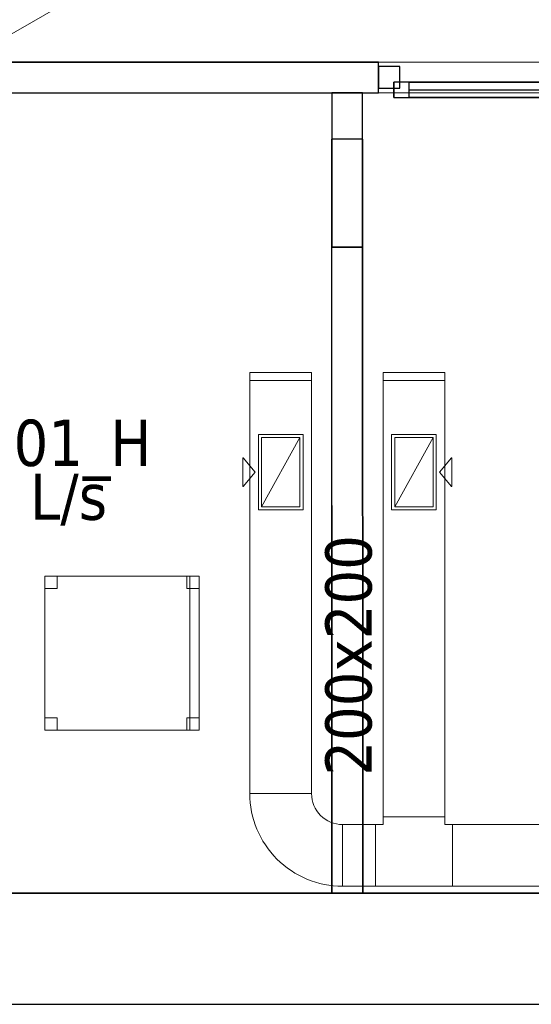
# Model space of a CAD drawing. Header units: metres. Extents: x 391.1 to 430.4, y 12.7 to 28.4.
# Tile 149 of 169: x 413.5 to 415.1, y 12.8 to 16. Entities that reach past the tile are written whole.
import ezdxf

# ---------------------------------------------------------------- set-up
doc = ezdxf.new("R2010")
doc.units = ezdxf.units.M
doc.layers.add('01_CARPINTERIA', color=5, linetype='Continuous', lineweight=25, true_color=0x0000ff)
doc.layers.add('01_SUELOS', color=7, linetype='Continuous', lineweight=25, true_color=0x007f00)
for name, color, linetype, lineweight in [('02_MOBILIARIO', 7, 'Continuous', 18), ('A-DETL-____-MBND', 7, 'Continuous', 18), ('A-GENM-____-OTLN', 7, 'Continuous', 18), ('A-WALL-____-MCUT', 7, 'Continuous', 25), ('A-WALL-____-OTLN', 7, 'Continuous', 25), ('M-HVAC-CDFF-IDEN', 7, 'Continuous', 30), ('M-HVAC-CDFF-OTLN', 7, 'Continuous', 18), ('M-HVAC-DUCT-IDEN', 7, 'Continuous', 30), ('M-HVAC-DUCT-OTLN', 7, 'Continuous', 18)]:
    doc.layers.add(name, color=color, linetype=linetype, lineweight=lineweight)
doc.styles.add('Tahoma_2', font='tahoma.ttf', dxfattribs={"height": 0.15})

# ---------------------------------------------------------------- blocks, each defined once
blk = doc.blocks.new('Forma directa - LONDR55-XX_ZZ-ARQ-CAA-M3D-Londres55-155354-02_CLI_AIRE_P0')
at = {"layer": '01_CARPINTERIA', "color": 161, "true_color": 0xaaaaff}
for p, q in [((0.0663, 0.1587), (0.065, 0.16)), ((0.065, 0.16), (0.065, 0.11)), ((0.065, 0.16), (0.0663, 0.1587)), ((0.19, 0.16), (0.065, 0.16)), ((0.19, 0.1587), (0.19, 0.16)), ((0.19, 0.16), (0.19, 0.1587)), ((0.07, 0.155), (0.0663, 0.1587)), ((0.0663, 0.1587), (0.0663, 0.11)), ((0.0663, 0.1587), (0.0663, 0.11)), ((0.0663, 0.1587), (0.07, 0.155)), ((0.19, 0.1587), (0.0663, 0.1587)), ((0.19, 0.1587), (0.0663, 0.1587)), ((0.075, 0.15), (0.07, 0.155)), ((0.07, 0.155), (0.07, 0.11)), ((0.07, 0.155), (0.07, 0.11)), ((0.07, 0.155), (0.075, 0.15)), ((0.19, 0.155), (0.07, 0.155)), ((0.19, 0.155), (0.07, 0.155)), ((0.075, 0.11), (0.075, 0.15)), ((0.075, 0.15), (0.075, 0.11)), ((0.075, 0.15), (0.08, 0.145)), ((0.08, 0.145), (0.075, 0.15)), ((0.075, 0.15), (0.19, 0.15)), ((0.19, 0.15), (0.075, 0.15)), ((0.08, 0.145), (0.08, 0.11)), ((0.08, 0.145), (0.0837, 0.1413)), ((0.0837, 0.1413), (0.08, 0.145)), ((0.08, 0.145), (0.08, 0.11)), ((0.19, 0.145), (0.08, 0.145)), ((0.19, 0.145), (0.08, 0.145)), ((0.0837, 0.1413), (0.0837, 0.11)), ((0.0837, 0.1413), (0.085, 0.14)), ((0.085, 0.14), (0.0837, 0.1413)), ((0.0837, 0.1413), (0.0837, 0.11)), ((0.19, 0.1413), (0.0837, 0.1413)), ((0.19, 0.1413), (0.0837, 0.1413)), ((0.085, 0.14), (0.085, 0.11)), ((0.19, 0.14), (0.085, 0.14)), ((0.19, 0.155), (0.19, 0.1587)), ((0.19, 0.1587), (0.19, 0.155)), ((0.19, 0.155), (0.19, 0.15)), ((0.19, 0.15), (0.19, 0.155)), ((0.19, 0.15), (0.19, 0.145)), ((0.19, 0.145), (0.19, 0.15)), ((0.19, 0.145), (0.19, 0.1413)), ((0.19, 0.1413), (0.19, 0.145)), ((0.19, 0.1413), (0.19, 0.14)), ((0.19, 0.14), (0.19, 0.1413)), ((0.1, 0.11), (0.05, 0.11)), ((0.05, 0.11), (0.1, 0.11)), ((0.05, 0.11), (0.05, 0.1)), ((0.05, 0.1), (0.05, 0.11)), ((0.1, 0.1), (0.05, 0.1)), ((0.05, 0.1), (0.1, 0.1)), ((0.1, 0.1), (0.05, 0.1)), ((0.05, 0.1), (0.05, 0.05)), ((0.1, 0.1), (0.05, 0.1)), ((0.05, 0.1), (0.05, 0.05)), ((0.0663, 0.11), (0.065, 0.11)), ((0.065, 0.11), (0.0663, 0.11)), ((0.07, 0.11), (0.0663, 0.11)), ((0.0663, 0.11), (0.07, 0.11)), ((0.075, 0.11), (0.07, 0.11)), ((0.07, 0.11), (0.075, 0.11)), ((0.08, 0.11), (0.075, 0.11)), ((0.075, 0.11), (0.08, 0.11)), ((0.08, 0.11), (0.0837, 0.11)), ((0.0837, 0.11), (0.08, 0.11)), ((0.0837, 0.11), (0.085, 0.11)), ((0.085, 0.11), (0.0837, 0.11)), ((0.1, 0.11), (0.1, 0.1)), ((0.1, 0.11), (0.1, 0.1)), ((0.1, 0.05), (0.1, 0.1)), ((0.1, 0.1), (0.1, 0.05)), ((0.1, 0.1), (0.84, 0.1)), ((0.84, 0.1), (0.1, 0.1)), ((0.1, 0.1), (0.1, 0.05)), ((0.1, 0.05), (0.1, 0.1)), ((0.84, 0.1), (0.84, 0.05)), ((0.84, 0.1), (0.84, 0.05)), ((0.89, 0.1), (0.84, 0.1)), ((0.84, 0.1), (0.84, 0.05)), ((0.89, 0.1), (0.84, 0.1)), ((0.84, 0.1), (0.84, 0.05)), ((0.89, 0.05), (0.89, 0.1)), ((0.89, 0.1), (0.89, 0.05)), ((0.07, 0.07), (0, 0.07)), ((0, 0.07), (0, 0)), ((0.07, 0.07), (0, 0.07)), ((0, 0.07), (0, 0)), ((0.07, 0), (0.07, 0.07)), ((0.07, 0.07), (0.07, 0)), ((0.84, 0.075), (0.1, 0.075)), ((0.84, 0.075), (0.1, 0.075)), ((0.94, 0.07), (0.87, 0.07)), ((0.87, 0.07), (0.87, 0)), ((0.94, 0.07), (0.87, 0.07)), ((0.87, 0.07), (0.87, 0)), ((0.94, 0), (0.94, 0.07)), ((0.94, 0.07), (0.94, 0)), ((0.05, 0.05), (0.1, 0.05)), ((0.05, 0.05), (0.1, 0.05)), ((0.05, 0.05), (0.1, 0.05)), ((0.1, 0.05), (0.05, 0.05)), ((0.05, 0.05), (0.05, 0.04)), ((0.05, 0.04), (0.05, 0.05)), ((0.05, 0.04), (0.1, 0.04)), ((0.1, 0.04), (0.05, 0.04)), ((0.0663, 0.04), (0.065, 0.04)), ((0.065, 0.04), (0.0663, 0.04)), ((0.065, 0.04), (0.065, -0.01)), ((0.07, 0.04), (0.0663, 0.04)), ((0.0663, 0.04), (0.07, 0.04)), ((0.0663, 0.04), (0.0663, -0.0087)), ((0.0663, 0.04), (0.0663, -0.0087)), ((0.07, 0.04), (0.075, 0.04)), ((0.075, 0.04), (0.07, 0.04)), ((0.07, 0.04), (0.07, -0.005)), ((0.07, 0.04), (0.07, -0.005)), ((0.075, 0.04), (0.08, 0.04)), ((0.08, 0.04), (0.075, 0.04)), ((0.075, 0), (0.075, 0.04)), ((0.075, 0.04), (0.075, 0)), ((0.08, 0.04), (0.0837, 0.04)), ((0.0837, 0.04), (0.08, 0.04)), ((0.08, 0.04), (0.08, 0.005)), ((0.08, 0.04), (0.08, 0.005)), ((0.0837, 0.04), (0.085, 0.04)), ((0.085, 0.04), (0.0837, 0.04)), ((0.0837, 0.04), (0.0837, 0.0087)), ((0.0837, 0.04), (0.0837, 0.0087)), ((0.085, 0.04), (0.085, 0.01)), ((0.1, 0.05), (0.1, 0.04)), ((0.1, 0.05), (0.1, 0.04)), ((0.1, 0.05), (0.84, 0.05)), ((0.84, 0.05), (0.1, 0.05)), ((0.84, 0.05), (0.89, 0.05)), ((0.84, 0.05), (0.89, 0.05)), ((0, 0), (0.07, 0)), ((0, 0), (0.07, 0)), ((0.075, 0), (0.07, -0.005)), ((0.08, 0.005), (0.075, 0)), ((0.075, 0), (0.08, 0.005)), ((0.19, 0), (0.075, 0)), ((0.075, 0), (0.19, 0)), ((0.0837, 0.0087), (0.08, 0.005)), ((0.08, 0.005), (0.0837, 0.0087)), ((0.08, 0.005), (0.19, 0.005)), ((0.08, 0.005), (0.19, 0.005)), ((0.085, 0.01), (0.0837, 0.0087)), ((0.0837, 0.0087), (0.085, 0.01)), ((0.0837, 0.0087), (0.19, 0.0087)), ((0.0837, 0.0087), (0.19, 0.0087)), ((0.085, 0.01), (0.19, 0.01)), ((0.19, 0.0087), (0.19, 0.01)), ((0.19, 0.01), (0.19, 0.0087)), ((0.19, 0.005), (0.19, 0.0087)), ((0.19, 0.0087), (0.19, 0.005)), ((0.19, 0.005), (0.19, 0)), ((0.19, 0), (0.19, 0.005)), ((0.19, 0), (0.19, -0.005)), ((0.19, -0.005), (0.19, 0)), ((0.87, 0), (0.94, 0)), ((0.87, 0), (0.94, 0)), ((0.065, -0.01), (0.0663, -0.0087)), ((0.0663, -0.0087), (0.065, -0.01)), ((0.065, -0.01), (0.19, -0.01)), ((0.0663, -0.0087), (0.07, -0.005)), ((0.07, -0.005), (0.0663, -0.0087)), ((0.0663, -0.0087), (0.19, -0.0087)), ((0.0663, -0.0087), (0.19, -0.0087)), ((0.07, -0.005), (0.075, 0)), ((0.07, -0.005), (0.19, -0.005)), ((0.07, -0.005), (0.19, -0.005)), ((0.19, -0.005), (0.19, -0.0087)), ((0.19, -0.0087), (0.19, -0.005)), ((0.19, -0.0087), (0.19, -0.01)), ((0.19, -0.01), (0.19, -0.0087))]:
    blk.add_line(p, q, dxfattribs=at)
blk = doc.blocks.new('Forma directa - Porta PB-155355-02_CLI_AIRE_P0')
blk.add_blockref('Forma directa - LONDR55-XX_ZZ-ARQ-CAA-M3D-Londres55-155354-02_CLI_AIRE_P0', (0, 0))
blk = doc.blocks.new('Family - Envans PB-155469-02_CLI_AIRE_P0')
at = {"layer": 'A-WALL-____-OTLN', "color": 253, "true_color": 0xaaaaaa}
for p, q in [((0, 0.1), (0, 0)), ((0, 0.1), (0, 0.0414)), ((1.2571, 0.1), (0, 0.1)), ((0, 0.1), (2.4451, 0.1)), ((0, 0.1), (0, 0)), ((0, 0.1), (2.4451, 0.1)), ((1.2571, 0.1), (2.0951, 0.1)), ((2.4451, 0.1), (2.0951, 0.1)), ((2.0951, 0.1), (2.0951, 0.0001)), ((2.0951, 0.0001), (2.0951, 0.1)), ((2.4451, 0.1), (2.0951, 0.1)), ((2.0951, 0.06), (2.0951, 0.1)), ((2.4451, 0.0001), (2.4451, 0.1)), ((2.4451, 0), (2.4451, 0.1)), ((2.4451, 0), (2.4451, 0.1)), ((2.4451, 0.0001), (2.4451, 0.1)), ((0, 0.0414), (0, 0)), ((2.0951, 0.0001), (2.0951, 0.06)), ((2.0951, 0.0001), (2.4451, 0.0001)), ((2.4451, 0.0001), (2.0951, 0.0001)), ((2.2351, 0.0001), (2.0951, 0.0001)), ((2.4451, 0.0001), (2.2351, 0.0001)), ((2.4451, 0), (2.4451, 0.0001)), ((2.4451, 0), (2.4451, 0)), ((0, 0), (2.4451, 0)), ((0, 0), (1.4336, 0)), ((2.4451, 0), (0, 0)), ((1.4336, 0), (2.4451, 0))]:
    blk.add_line(p, q, dxfattribs=at)
at = {"layer": 'A-WALL-____-OTLN', "color": 253, "lineweight": 18, "true_color": 0xaaaaaa}
blk.add_line((0, 0), (2.4451, 0), dxfattribs=at)
blk = doc.blocks.new('Family - Mampara PB-155515-02_CLI_AIRE_P0')
at = {"layer": 'A-WALL-____-MCUT', "color": 253, "true_color": 0xaaaaaa}
for p, q in [((3.0419, 0.1), (3.0419, 0)), ((5.4709, 0.1), (3.0419, 0.1)), ((3.0419, 0), (5.4709, 0))]:
    blk.add_line(p, q, dxfattribs=at)
at = {"layer": 'A-WALL-____-OTLN', "color": 253, "true_color": 0xaaaaaa}
for p, q in [((3.0419, 0.1), (3.0419, 0)), ((5.4709, 0.1), (3.0419, 0.1)), ((5.4709, 0), (3.0419, 0))]:
    blk.add_line(p, q, dxfattribs=at)
at = {"layer": 'A-WALL-____-OTLN', "color": 253, "lineweight": 18, "true_color": 0xaaaaaa}
blk.add_line((-0.0183, 0), (6.4609, 0), dxfattribs=at)
blk = doc.blocks.new('Family - Vano de puerta PB-155517-02_CLI_AIRE_P0')
at = {"layer": 'A-GENM-____-OTLN', "color": 253, "true_color": 0xaaaaaa}
for p, q in [((414.6255, 15.8957), (414.6255, 15.7957)), ((415.5655, 15.8957), (414.6255, 15.8957)), ((414.6255, 15.8957), (414.6255, 15.7957)), ((414.6255, 15.8957), (415.5655, 15.8957)), ((415.5655, 15.7957), (415.5655, 15.8957)), ((415.5655, 15.8957), (415.5655, 15.7957)), ((414.6255, 15.7957), (415.5655, 15.7957)), ((415.5655, 15.7957), (414.6255, 15.7957))]:
    blk.add_line(p, q, dxfattribs=at)
blk = doc.blocks.new('Family - Cadira d_Oficina_PA-155594-02_CLI_AIRE_P0')
at = {"layer": 'A-DETL-____-MBND', "color": 253, "true_color": 0xaaaaaa}
for p, q in [((0, 0), (0, 0.5)), ((0, 0.5), (0.5, 0.5)), ((0.5, 0.5), (0, 0.5)), ((0, 0.5), (0, 0)), ((0, 0.46), (0, 0.5)), ((0, 0.5), (0.04, 0.5)), ((0, 0.5), (0, 0.46)), ((0.04, 0.5), (0, 0.5)), ((0.04, 0.5), (0.04, 0.46)), ((0.04, 0.46), (0.04, 0.5)), ((0.46, 0.46), (0.46, 0.5)), ((0.46, 0.5), (0.5, 0.5)), ((0.46, 0.5), (0.46, 0.46)), ((0.5, 0.5), (0.46, 0.5)), ((0.47, 0), (0.47, 0.5)), ((0.47, 0.5), (0.5, 0.5)), ((0.47, 0.5), (0.47, 0)), ((0.5, 0.5), (0.47, 0.5)), ((0.5, 0.5), (0.5, 0.46)), ((0.5, 0.46), (0.5, 0.5)), ((0.5, 0.5), (0.5, 0)), ((0.5, 0), (0.5, 0.5)), ((0.5, 0.5), (0.5, 0)), ((0.5, 0), (0.5, 0.5)), ((0.04, 0.46), (0, 0.46)), ((0, 0.46), (0.04, 0.46)), ((0.5, 0.46), (0.46, 0.46)), ((0.46, 0.46), (0.5, 0.46)), ((0, 0), (0, 0.04)), ((0, 0.04), (0.04, 0.04)), ((0, 0.04), (0, 0)), ((0.04, 0.04), (0, 0.04)), ((0.04, 0.04), (0.04, 0)), ((0.04, 0), (0.04, 0.04)), ((0.46, 0), (0.46, 0.04)), ((0.46, 0.04), (0.5, 0.04)), ((0.46, 0.04), (0.46, 0)), ((0.5, 0.04), (0.46, 0.04)), ((0.5, 0.04), (0.5, 0)), ((0.5, 0), (0.5, 0.04)), ((0.5, 0), (0, 0)), ((0, 0), (0.5, 0)), ((0.04, 0), (0, 0)), ((0, 0), (0.04, 0)), ((0.5, 0), (0.46, 0)), ((0.46, 0), (0.5, 0)), ((0.5, 0), (0.47, 0)), ((0.47, 0), (0.5, 0))]:
    blk.add_line(p, q, dxfattribs=at)
blk = doc.blocks.new('Family - Mampara PB-155821-02_CLI_AIRE_P0')
at = {"layer": 'A-WALL-____-MCUT', "color": 253, "true_color": 0xaaaaaa}
for p, q in [((0, 0.1), (0, 0)), ((0.5, 0.1), (0, 0.1)), ((0.5, 0), (0.5, 0.1)), ((0, 0), (0.5, 0))]:
    blk.add_line(p, q, dxfattribs=at)
at = {"layer": 'A-WALL-____-OTLN', "color": 253, "true_color": 0xaaaaaa}
for p, q in [((0, 0.1), (0, 0)), ((0.5, 0.1), (0, 0.1)), ((0.5, 0), (0.5, 0.1)), ((0, 0), (0.5, 0))]:
    blk.add_line(p, q, dxfattribs=at)
at = {"layer": 'A-WALL-____-OTLN', "color": 253, "lineweight": 18, "true_color": 0xaaaaaa}
blk.add_line((0, 0), (0.5, 0), dxfattribs=at)
blk = doc.blocks.new('Family - Mur PB-155836-02_CLI_AIRE_P0')
at = {"layer": 'A-WALL-____-MCUT', "color": 253, "true_color": 0xaaaaaa}
for p, q in [((22.9756, 0.36), (0, 0.36)), ((0, 0), (22.901, 0))]:
    blk.add_line(p, q, dxfattribs=at)
at = {"layer": 'A-WALL-____-OTLN', "color": 253, "true_color": 0xaaaaaa}
for p, q in [((22.9756, 0.36), (0, 0.36)), ((0, 0), (22.901, 0))]:
    blk.add_line(p, q, dxfattribs=at)
at = {"layer": 'A-WALL-____-OTLN', "color": 253, "lineweight": 18, "true_color": 0xaaaaaa}
blk.add_line((0, 0), (22.901, 0), dxfattribs=at)
blk = doc.blocks.new('Family - LONDR55-XX_ZZ-ARQ-CAA-M3D-Londres55-155971-02_CLI_AIRE_P0')
at = {"layer": '01_SUELOS', "color": 9, "true_color": 0xaad4aa}
for p, q in [((1.4973, 0), (20.338, 0)), ((1.4973, 0), (20.338, 0)), ((1.4973, 0), (20.338, 0)), ((20.338, 0), (1.4973, 0))]:
    blk.add_line(p, q, dxfattribs=at)
blk = doc.blocks.new('LONDR55-XX_ZZ-ARQ-CAA-M3D-Londres55_ifc-1-02_CLI_AIRE_P0')
at = {"layer": '01_CARPINTERIA', "color": 253, "lineweight": 18, "true_color": 0xaaaaaa, "rotation": 180}
blk.add_blockref('Forma directa - Porta PB-155355-02_CLI_AIRE_P0', (415.5655, 15.8807), dxfattribs=at)
at = {"layer": '01_SUELOS', "color": 253, "lineweight": 18, "true_color": 0xaaaaaa}
blk.add_blockref('Family - LONDR55-XX_ZZ-ARQ-CAA-M3D-Londres55-155971-02_CLI_AIRE_P0', (397.3291, 13.2006), dxfattribs=at)
at = {"layer": '02_MOBILIARIO', "color": 253, "lineweight": 18, "true_color": 0xaaaaaa}
blk.add_blockref('Family - Cadira d_Oficina_PA-155594-02_CLI_AIRE_P0', (413.5443, 13.7291), dxfattribs=at)
at = {"layer": 'A-GENM-____-OTLN', "color": 253, "lineweight": 18, "true_color": 0xaaaaaa}
blk.add_blockref('Family - Vano de puerta PB-155517-02_CLI_AIRE_P0', (0, 0), dxfattribs=at)
at = {"layer": 'A-WALL-____-OTLN', "color": 253, "lineweight": 18, "true_color": 0xaaaaaa}
for name, p, rotation in [('Family - Mampara PB-155515-02_CLI_AIRE_P0', (417.6674, 15.8957), 180), ('Family - Mampara PB-155821-02_CLI_AIRE_P0', (414.5745, 15.2957), 90.01133880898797), ('Family - Envans PB-155469-02_CLI_AIRE_P0', (414.575, 13.2006), 90.0113330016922)]:
    blk.add_blockref(name, p, dxfattribs=dict(at, rotation=rotation))
blk.add_blockref('Family - Mur PB-155836-02_CLI_AIRE_P0', (400.7564, 12.8406), dxfattribs=at)
blk = doc.blocks.new('M_Transición rectangular - Ángulo - 60 grados-438931-02_CLI_AIRE_P0')
at = {"layer": 'M-HVAC-DUCT-OTLN', "color": 143, "true_color": 0x32aad1}
for p, q in [((0, 0.275), (0, -0.275)), ((0, 0.275), (0.3031, 0.1)), ((0, 0.275), (0.3031, 0.1)), ((0, -0.275), (0, 0.275)), ((0.3031, -0.1), (0.3031, 0.1)), ((0.3031, 0.1), (0.3031, -0.1)), ((0, -0.275), (0.3031, -0.1)), ((0.3031, -0.1), (0, -0.275))]:
    blk.add_line(p, q, dxfattribs=at)
blk = doc.blocks.new('M_Te rectangular - Estándar-V3-02_CLI_AIRE_P0')
at = {"layer": 'M-HVAC-DUCT-OTLN', "color": 40, "true_color": 0xffbf00}
for p, q in [((-0.125, 0.1), (-0.125, -0.1)), ((-0.125, -0.1), (-0.125, 0.1)), ((-0.125, 0.1), (0.125, 0.1)), ((0.125, 0.1), (-0.125, 0.1)), ((0.125, -0.1), (0.125, 0.1)), ((0.125, 0.1), (0.125, -0.1)), ((-0.1, -0.1), (-0.125, -0.1)), ((-0.1, -0.1), (-0.125, -0.1)), ((-0.1, -0.1), (-0.1, -0.125)), ((-0.1, -0.125), (-0.1, -0.1)), ((-0.1, -0.125), (0.1, -0.125)), ((0.1, -0.125), (-0.1, -0.125)), ((0.1, -0.1), (0.1, -0.125)), ((0.125, -0.1), (0.1, -0.1)), ((0.125, -0.1), (0.1, -0.1)), ((0.1, -0.125), (0.1, -0.1))]:
    blk.add_line(p, q, dxfattribs=at)
blk = doc.blocks.new('M_Codo rectangular - Radio - 1 W-443507-02_CLI_AIRE_P0')
at = {"layer": 'M-HVAC-DUCT-OTLN', "color": 40, "true_color": 0xffbf00}
for p, q in [((-0.1, 0.2), (0.1, 0.2)), ((0.1, 0.2), (-0.1, 0.2)), ((-0.2, 0.1), (-0.2, -0.1)), ((-0.2, -0.1), (-0.2, 0.1))]:
    blk.add_line(p, q, dxfattribs=at)
for radius, end in [(0.1, 360), (0.1, 0), (0.3, 0), (0.3, 0)]:
    blk.add_arc((-0.2, 0.2), radius, 270, end, dxfattribs=at)
blk = doc.blocks.new('ZYR_03_06_04_01 Reixa Sostre Retorn - RR01_H-476721-02_CLI_AIRE_P0')
at = {"layer": 'M-HVAC-CDFF-OTLN', "color": 40, "true_color": 0xffbf00}
for p, q in [((0.1225, 0.0725), (-0.1225, 0.0725)), ((-0.1225, 0.0725), (-0.1225, -0.0725)), ((-0.1225, -0.0725), (-0.1225, 0.0725)), ((-0.1225, 0.0725), (0.1225, 0.0725)), ((0.1225, -0.0725), (0.1225, 0.0725)), ((0.1225, 0.0725), (0.1225, -0.0725)), ((0.1125, 0.0625), (-0.1125, 0.0625)), ((-0.1125, 0.0625), (-0.1125, -0.0625)), ((-0.1125, -0.0625), (-0.1125, 0.0625)), ((-0.1125, 0.0625), (0.1125, 0.0625)), ((-0.1125, -0.0625), (-0.1125, 0.0625)), ((-0.1125, 0.0625), (0.1125, 0.0625)), ((0.1125, 0.0625), (-0.1125, 0.0625)), ((-0.1125, 0.0625), (-0.1125, -0.0625)), ((0.1125, -0.0625), (0.1125, 0.0625)), ((0.1125, 0.0625), (0.1125, -0.0625)), ((0.1125, 0.0625), (0.1125, -0.0625)), ((0.1125, -0.0625), (0.1125, 0.0625)), ((-0.1125, -0.0625), (0.1125, -0.0625)), ((0.1125, -0.0625), (-0.1125, -0.0625)), ((0.1125, -0.0625), (-0.1125, -0.0625)), ((-0.1125, -0.0625), (0.1125, -0.0625)), ((-0.1225, -0.0725), (0.1225, -0.0725)), ((0.1225, -0.0725), (-0.1225, -0.0725)), ((-0.0469, -0.1216), (0, -0.0829)), ((0.0469, -0.1216), (0, -0.0829)), ((-0.0469, -0.1226), (-0.0469, -0.1216)), ((0.0469, -0.1226), (-0.0469, -0.1226)), ((0.0469, -0.1226), (0.0469, -0.1216))]:
    blk.add_line(p, q, dxfattribs=at)
blk = doc.blocks.new('M_Remate rectangular - Estándar-518654-02_CLI_AIRE_P0')
at = {"layer": 'M-HVAC-DUCT-OTLN', "color": 40, "true_color": 0xffbf00}
for p, q in [((0, 0.1), (0, -0.1)), ((0, -0.1), (0, 0.1)), ((0, 0.1), (0.025, 0.1)), ((0.025, 0.1), (0, 0.1)), ((0.025, 0.1), (0.025, -0.1)), ((0.025, -0.1), (0.025, 0.1)), ((0.025, -0.1), (0, -0.1)), ((0.025, -0.1), (0, -0.1))]:
    blk.add_line(p, q, dxfattribs=at)
blk = doc.blocks.new('MEP_15_03 Injerto Conducte - Mínimo-480247-02_CLI_AIRE_P0')
at = {"layer": 'M-HVAC-DUCT-OTLN', "color": 40, "true_color": 0xffbf00}
for p, q in [((414.8035, 14.6784), (414.6785, 14.6784)), ((414.6785, 14.6784), (414.6785, 14.4534)), ((414.8035, 14.6784), (414.6785, 14.6784)), ((414.6785, 14.6784), (414.6785, 14.4534)), ((414.8035, 14.4534), (414.8035, 14.6784)), ((414.8035, 14.4534), (414.8035, 14.6784)), ((414.6785, 14.4534), (414.8035, 14.4534)), ((414.6785, 14.4534), (414.8035, 14.4534))]:
    blk.add_line(p, q, dxfattribs=at)

msp = doc.modelspace()

# ---------------------------------------------------------------- linework, layer by layer
at = {"layer": 'M-HVAC-DUCT-OTLN', "color": 40, "true_color": 0xffbf00}
for p, q in [((414.209, 14.8636), (414.409, 14.8636)), ((414.209, 13.5236), (414.209, 14.8636)), ((414.409, 14.8636), (414.409, 13.5236)), ((414.641, 14.8636), (414.841, 14.8636)), ((414.641, 13.4486), (414.641, 14.8636)), ((414.841, 14.8636), (414.841, 13.4486)), ((414.3715, 14.6784), (414.2465, 14.6784)), ((414.2465, 14.6784), (414.2465, 14.4534)), ((414.3715, 14.6784), (414.2465, 14.4534)), ((414.3715, 14.4534), (414.3715, 14.6784)), ((414.8035, 14.6784), (414.6785, 14.6784)), ((414.6785, 14.6784), (414.6785, 14.4534)), ((414.8035, 14.6784), (414.6785, 14.4534)), ((414.8035, 14.4534), (414.8035, 14.6784)), ((414.2465, 14.4534), (414.3715, 14.4534)), ((414.6785, 14.4534), (414.8035, 14.4534)), ((414.209, 13.5236), (414.409, 13.5236)), ((414.641, 13.4486), (414.841, 13.4486)), ((414.509, 13.4236), (414.509, 13.2236)), ((414.509, 13.4236), (414.616, 13.4236)), ((414.616, 13.4236), (414.616, 13.2236)), ((414.866, 13.2236), (414.866, 13.4236)), ((414.866, 13.4236), (417.2987, 13.4236)), ((414.616, 13.2236), (414.509, 13.2236)), ((417.2987, 13.2236), (414.866, 13.2236))]:
    msp.add_line(p, q, dxfattribs=at)

# ---------------------------------------------------------------- block references
at = {"lineweight": 5}
msp.add_blockref('LONDR55-XX_ZZ-ARQ-CAA-M3D-Londres55_ifc-1-02_CLI_AIRE_P0', (0, 0), dxfattribs=at)
at = {"layer": 'M-HVAC-CDFF-OTLN', "color": 40, "true_color": 0xffbf00}
for p, rotation in [((414.309, 14.5659), 269.9999999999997), ((414.741, 14.5659), 89.9999999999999)]:
    msp.add_blockref('ZYR_03_06_04_01 Reixa Sostre Retorn - RR01_H-476721-02_CLI_AIRE_P0', p, dxfattribs=dict(at, rotation=rotation))
at = {"layer": 'M-HVAC-DUCT-OTLN', "color": 143, "true_color": 0x32aad1}
msp.add_blockref('M_Transición rectangular - Ángulo - 60 grados-438931-02_CLI_AIRE_P0', (413.407, 16.2446), dxfattribs=at)
at = {"layer": 'M-HVAC-DUCT-OTLN', "color": 40, "true_color": 0xffbf00}
for name, p, rotation in [('M_Remate rectangular - Estándar-518654-02_CLI_AIRE_P0', (414.309, 14.8636), 90), ('M_Remate rectangular - Estándar-518654-02_CLI_AIRE_P0', (414.741, 14.8636), 90), ('M_Codo rectangular - Radio - 1 W-443507-02_CLI_AIRE_P0', (414.309, 13.3236), 270), ('M_Te rectangular - Estándar-V3-02_CLI_AIRE_P0', (414.741, 13.3236), 180)]:
    msp.add_blockref(name, p, dxfattribs=dict(at, rotation=rotation))
for p in [(-0.432, 0), (0, 0)]:
    msp.add_blockref('MEP_15_03 Injerto Conducte - Mínimo-480247-02_CLI_AIRE_P0', p, dxfattribs=at)

# ---------------------------------------------------------------- texts
at = {"layer": 'M-HVAC-CDFF-IDEN', "char_height": 0.15, "attachment_point": 1, "style": 'Tahoma_2'}
for s, insert, width in [('RR01_H', (413.197, 14.7361), 0.865822), ('70 L/s', (413.2146, 14.5615), 0.661392)]:
    msp.add_mtext(s, dxfattribs=dict(at, insert=insert, width=width))
at = {"layer": 'M-HVAC-DUCT-IDEN', "insert": (414.4536, 13.5817), "char_height": 0.15, "width": 0.913924, "attachment_point": 1, "rotation": 90, "style": 'Tahoma_2'}
msp.add_mtext('200x200', dxfattribs=at)

doc.saveas('drawing.dxf')
